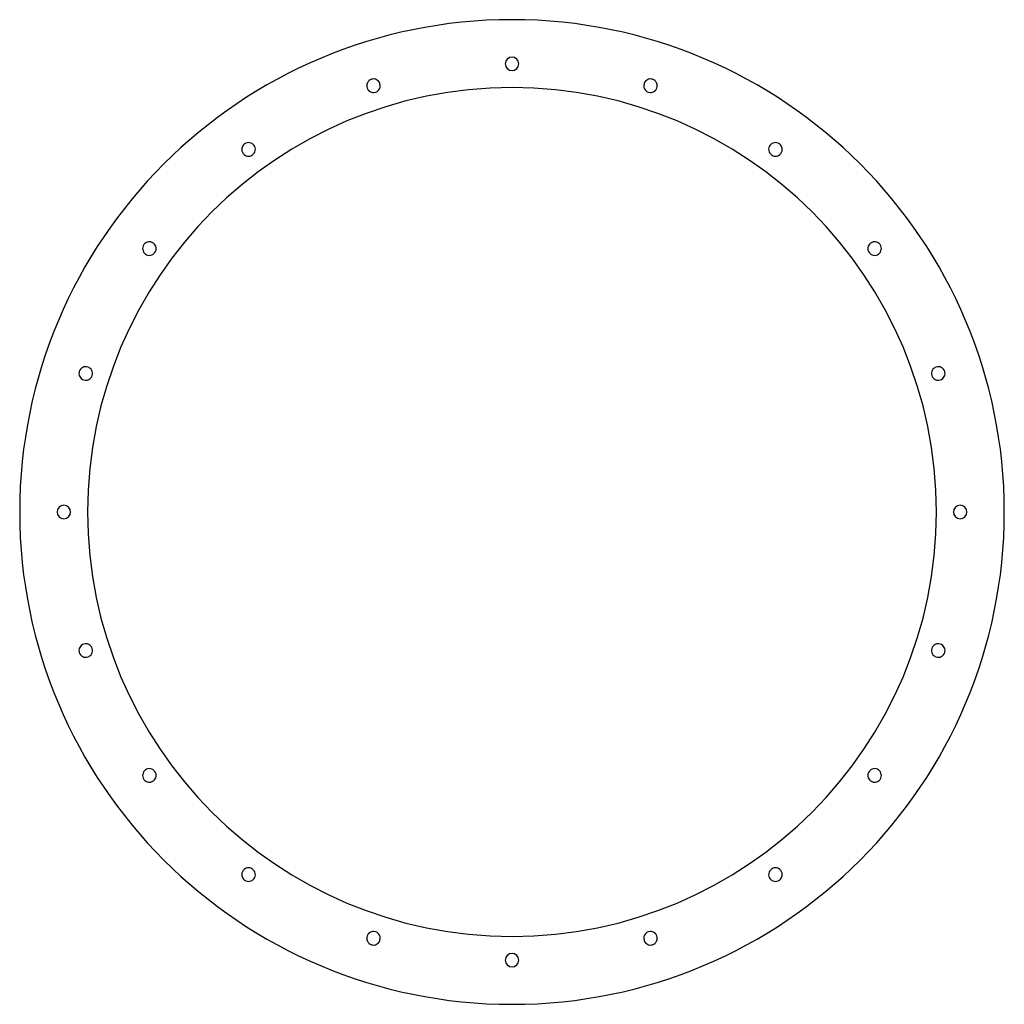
# Model space of a CAD drawing. Header units: millimetres. Extents: x -725 to 725, y -725 to 725.
import ezdxf

# ---------------------------------------------------------------- set-up
doc = ezdxf.new("R2010")
doc.units = ezdxf.units.MM
doc.layers.add('THICK', color=7, linetype='Continuous')

msp = doc.modelspace()

# ---------------------------------------------------------------- linework, layer by layer
at = {"layer": 'THICK'}
for centre, radius, start, end in [((0, 0), 725, 0, 180), ((0, 660), 10, 90, 270), ((0, 660), 10, 270, 90), ((0, 0), 625, 0, 180), ((-204, 627.7), 10, 108, 288), ((-204, 627.7), 10, 288, 108), ((204, 627.7), 10, 72, 252), ((204, 627.7), 10, 252, 72), ((-387.9, 534), 10, 126, 306), ((-387.9, 534), 10, 306, 126), ((387.9, 534), 10, 54, 234), ((387.9, 534), 10, 234, 54), ((-534, 387.9), 10, 144, 324), ((-534, 387.9), 10, 324, 144), ((534, 387.9), 10, 36, 216), ((534, 387.9), 10, 216, 36), ((-627.7, 204), 10, 162, 342), ((-627.7, 204), 10, 342, 162), ((627.7, 204), 10, 18, 198), ((627.7, 204), 10, 198, 18), ((0, 0), 725, 180, 0), ((-660, 0), 10, 0, 180), ((-660, 0), 10, 180, 0), ((0, 0), 625, 180, 0), ((660, 0), 10, 0, 180), ((660, 0), 10, 180, 0), ((-627.7, -204), 10, 18, 198), ((-627.7, -204), 10, 198, 18), ((627.7, -204), 10, 162, 342), ((627.7, -204), 10, 342, 162), ((-534, -387.9), 10, 36, 216), ((-534, -387.9), 10, 216, 36), ((534, -387.9), 10, 144, 324), ((534, -387.9), 10, 324, 144), ((-387.9, -534), 10, 54, 234), ((-387.9, -534), 10, 234, 54), ((387.9, -534), 10, 126, 306), ((387.9, -534), 10, 306, 126), ((-204, -627.7), 10, 72, 252), ((-204, -627.7), 10, 252, 72), ((204, -627.7), 10, 108, 288), ((204, -627.7), 10, 288, 108), ((0, -660), 10, 90, 270), ((0, -660), 10, 270, 90)]:
    msp.add_arc(centre, radius, start, end, dxfattribs=at)

doc.saveas('drawing.dxf')
